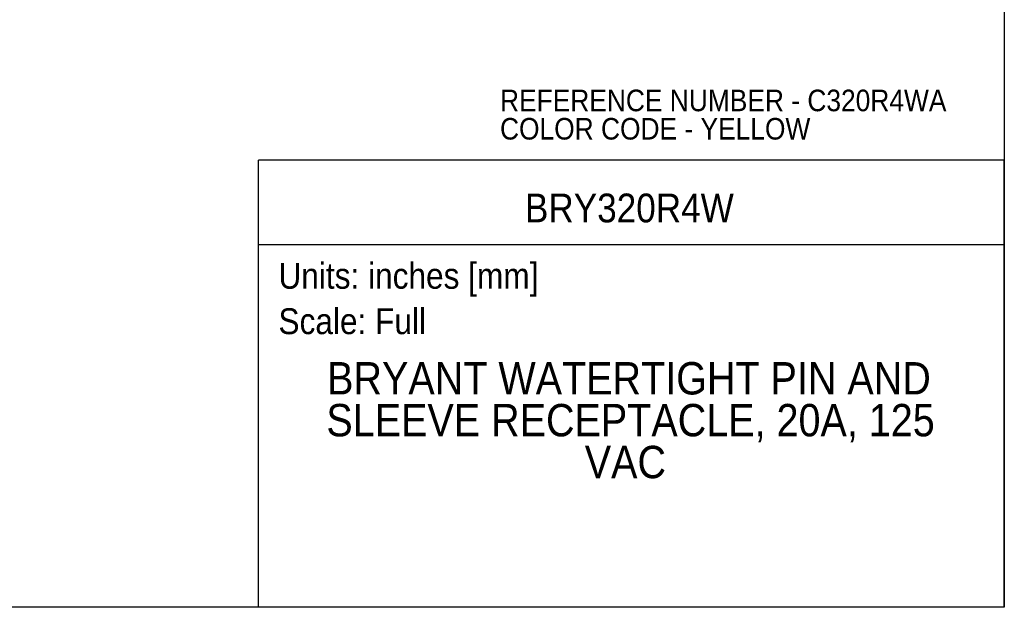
# Model space of a CAD drawing. Header units: inches. Extents: x 0 to 22, y 0 to 17.
# Tile 4 of 9: x 10.6 to 22, y 0 to 6.8. Entities that reach past the tile are written whole.
import ezdxf
from ezdxf.enums import TextEntityAlignment as Align

# ---------------------------------------------------------------- set-up
doc = ezdxf.new("R2010")
doc.units = ezdxf.units.IN
doc.header["$LTSCALE"] = 2
doc.header["$MEASUREMENT"] = 0
doc.linetypes.add('SLD-Solid', pattern=[0])
doc.layers.add('SLD-DEFPOINTS', color=7, linetype='Continuous')
doc.layers.add('TEXT', color=140, linetype='SLD-Solid', lineweight=25)
doc.styles.add('SLDTEXTSTYLE0', font='GOTHIC.TTF', dxfattribs={"width": 0.913})

# ---------------------------------------------------------------- blocks, each defined once
blk = doc.blocks.new('Block2')
at = {"color": 7, "linetype": 'SLD-Solid', "lineweight": 18}
for q in [(22, 17), (0, 0)]:
    blk.add_line((22, 0), q, dxfattribs=at)
blk = doc.blocks.new('SW_NOTE_0')
at = {"layer": 'TEXT', "color": 0, "insert": (0, 0.383), "char_height": 0.3, "attachment_point": 1, "style": 'SLDTEXTSTYLE0'}
blk.add_mtext('Scale: Full', dxfattribs=at)
blk = doc.blocks.new('SW_NOTE_0_1')
at = {"layer": 'TEXT', "color": 0, "insert": (0, 0.383), "char_height": 0.3, "attachment_point": 1, "style": 'SLDTEXTSTYLE0'}
blk.add_mtext('Units: inches [mm]', dxfattribs=at)
blk = doc.blocks.new('Block1')
at = {"layer": 'TEXT'}
for p, q in [((22, 5.178), (13.358, 5.178)), ((13.358, 0), (13.358, 5.178)), ((22, 0), (22, 5.178)), ((13.358, 4.204), (22, 4.204)), ((22, 0), (13.358, 0))]:
    blk.add_line(p, q, dxfattribs=at)
for name, p in [('SW_NOTE_0_1', (13.59, 3.607)), ('SW_NOTE_0', (13.59, 3.081))]:
    blk.add_blockref(name, p, dxfattribs=at)
at = {"layer": 'TEXT', "color": 140, "style": 'SLDTEXTSTYLE0', "width": 0.913}
for tag, height, p in [('AUTOATTR0', 0.333, (16.446, 4.359)), ('AUTOATTR1_0', 0.375, (14.154, 2.353)), ('AUTOATTR1_1', 0.375, (14.145, 1.868)), ('AUTOATTR1_2', 0.375, (17.139, 1.383))]:
    blk.add_attdef(tag, text='', height=height, dxfattribs=at).set_placement(p, align=Align.BOTTOM_LEFT)
blk = doc.blocks.new('SW_NOTE_0_2')
at = {"layer": 'TEXT', "color": 0, "char_height": 0.25, "attachment_point": 1, "style": 'SLDTEXTSTYLE0'}
for s, insert in [('REFERENCE NUMBER - C320R4WA', (0, 0.319)), ('COLOR CODE - YELLOW', (0, -0.009))]:
    blk.add_mtext(s, dxfattribs=dict(at, insert=insert))

msp = doc.modelspace()

# ---------------------------------------------------------------- linework, layer by layer
at = {"color": 7, "linetype": 'SLD-Solid'}
for p, q in [((22, 17), (22, 0)), ((22, 0), (0, 0))]:
    msp.add_line(p, q, dxfattribs=at)

# ---------------------------------------------------------------- block references
at = {"layer": 'SLD-DEFPOINTS'}
msp.add_blockref('Block2', (0, 0), dxfattribs=at)
ref = msp.add_blockref('Block1', (0, 0), dxfattribs=at)
ref.add_attrib('AUTOATTR0', 'BRY320R4W', dxfattribs={"layer": 'TEXT', "height": 0.3333, "style": 'SLDTEXTSTYLE0', "width": 0.913}).set_placement((16.446, 4.359), align=Align.BOTTOM_LEFT)
ref.add_attrib('AUTOATTR1_0', 'BRYANT WATERTIGHT PIN AND ', dxfattribs={"layer": 'TEXT', "height": 0.375, "style": 'SLDTEXTSTYLE0', "width": 0.913}).set_placement((14.154, 2.353), align=Align.BOTTOM_LEFT)
ref.add_attrib('AUTOATTR1_1', 'SLEEVE RECEPTACLE, 20A, 125 ', dxfattribs={"layer": 'TEXT', "height": 0.375, "style": 'SLDTEXTSTYLE0', "width": 0.913}).set_placement((14.145, 1.868), align=Align.BOTTOM_LEFT)
ref.add_attrib('AUTOATTR1_2', 'VAC', dxfattribs={"layer": 'TEXT', "height": 0.375, "style": 'SLDTEXTSTYLE0', "width": 0.913}).set_placement((17.139, 1.383), align=Align.BOTTOM_LEFT)
at = {"layer": 'TEXT'}
msp.add_blockref('SW_NOTE_0_2', (16.157, 5.677), dxfattribs=at)

doc.saveas('drawing.dxf')
